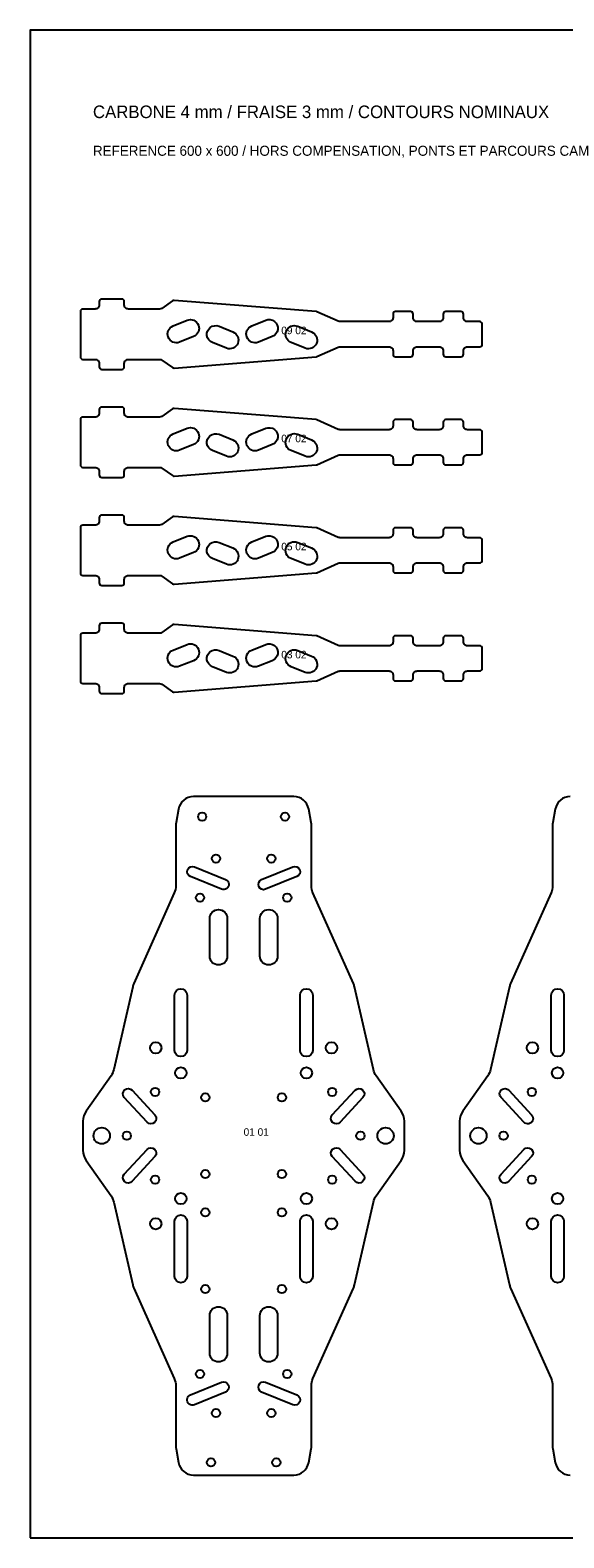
# Model space of a CAD drawing. Header units: millimetres. Extents: x 0 to 600, y 0 to 600.
# Tile 1 of 2: x 0 to 213, y 0 to 600. Entities that reach past the tile are written whole.
import ezdxf

# ---------------------------------------------------------------- set-up
doc = ezdxf.new("R2010")
doc.units = ezdxf.units.MM
for name, color, linetype in [('ANNOTATIONS_NE_PAS_USINER', 3, 'Continuous'), ('DECOUPE', 7, 'Continuous'), ('PLAQUE_REFERENCE', 8, 'Continuous')]:
    doc.layers.add(name, color=color, linetype=linetype)

msp = doc.modelspace()

# ---------------------------------------------------------------- linework, layer by layer
at = {"layer": 'DECOUPE'}
for points in [[(20, 488), (20, 470, 0.414214), (21, 469), (25.9, 469, -0.414214), (27.5, 467.4), (27.5, 466, 0.414214), (28.5, 465), (36.5, 465, 0.414214), (37.5, 466), (37.5, 467.4, -0.414214), (39.1, 469), (51.5, 469, -0.153879), (52.41, 468.71), (56.71, 465.71, 0.174105), (57.36, 465.53), (113.83, 469.99, 0.085064), (114.16, 470.07), (122.69, 473.86, -0.104939), (123.34, 474), (142.9, 474, -0.414214), (144.5, 472.4), (144.5, 471, 0.414214), (145.5, 470), (151.5, 470, 0.414214), (152.5, 471), (152.5, 472.4, -0.414214), (154.1, 474), (162.9, 474, -0.414214), (164.5, 472.4), (164.5, 471, 0.414214), (165.5, 470), (171.5, 470, 0.414214), (172.5, 471), (172.5, 472.4, -0.414214), (174.1, 474), (179, 474, 0.414214), (180, 475), (180, 483, 0.414214), (179, 484), (174.1, 484, -0.414214), (172.5, 485.6), (172.5, 487, 0.414214), (171.5, 488), (165.5, 488, 0.414214), (164.5, 487), (164.5, 485.6, -0.414214), (162.9, 484), (154.1, 484, -0.414214), (152.5, 485.6), (152.5, 487, 0.414214), (151.5, 488), (145.5, 488, 0.414214), (144.5, 487), (144.5, 485.6, -0.414214), (142.9, 484), (123.34, 484, -0.104939), (122.69, 484.14), (114.16, 487.93, 0.085064), (113.83, 488.01), (57.36, 492.47, 0.174105), (56.71, 492.29), (52.41, 489.29, -0.153879), (51.5, 489), (39.1, 489, -0.414214), (37.5, 490.6), (37.5, 492, 0.414214), (36.5, 493), (28.5, 493, 0.414214), (27.5, 492), (27.5, 490.6, -0.414214), (25.9, 489), (21, 489, 0.414214)], [(65.09, 478.08), (59.53, 475.83, -1), (56.91, 482.32), (62.47, 484.57, -1)], [(78.14, 473.43), (72.57, 475.68, -1), (75.2, 482.17), (80.76, 479.92, -1)], [(96.43, 478.08), (90.86, 475.83, -1), (88.24, 482.32), (93.8, 484.57, -1)], [(109.47, 473.43), (103.91, 475.68, -1), (106.53, 482.17), (112.09, 479.92, -1)], [(20, 445), (20, 427, 0.414214), (21, 426), (25.9, 426, -0.414214), (27.5, 424.4), (27.5, 423, 0.414214), (28.5, 422), (36.5, 422, 0.414214), (37.5, 423), (37.5, 424.4, -0.414214), (39.1, 426), (51.5, 426, -0.153879), (52.41, 425.71), (56.71, 422.71, 0.174105), (57.36, 422.53), (113.83, 426.99, 0.085064), (114.16, 427.07), (122.69, 430.86, -0.104939), (123.34, 431), (142.9, 431, -0.414214), (144.5, 429.4), (144.5, 428, 0.414214), (145.5, 427), (151.5, 427, 0.414214), (152.5, 428), (152.5, 429.4, -0.414214), (154.1, 431), (162.9, 431, -0.414214), (164.5, 429.4), (164.5, 428, 0.414214), (165.5, 427), (171.5, 427, 0.414214), (172.5, 428), (172.5, 429.4, -0.414214), (174.1, 431), (179, 431, 0.414214), (180, 432), (180, 440, 0.414214), (179, 441), (174.1, 441, -0.414214), (172.5, 442.6), (172.5, 444, 0.414214), (171.5, 445), (165.5, 445, 0.414214), (164.5, 444), (164.5, 442.6, -0.414214), (162.9, 441), (154.1, 441, -0.414214), (152.5, 442.6), (152.5, 444, 0.414214), (151.5, 445), (145.5, 445, 0.414214), (144.5, 444), (144.5, 442.6, -0.414214), (142.9, 441), (123.34, 441, -0.104939), (122.69, 441.14), (114.16, 444.93, 0.085064), (113.83, 445.01), (57.36, 449.47, 0.174105), (56.71, 449.29), (52.41, 446.29, -0.153879), (51.5, 446), (39.1, 446, -0.414214), (37.5, 447.6), (37.5, 449, 0.414214), (36.5, 450), (28.5, 450, 0.414214), (27.5, 449), (27.5, 447.6, -0.414214), (25.9, 446), (21, 446, 0.414214)], [(65.09, 435.08), (59.53, 432.83, -1), (56.91, 439.32), (62.47, 441.57, -1)], [(78.14, 430.43), (72.57, 432.68, -1), (75.2, 439.17), (80.76, 436.92, -1)], [(96.43, 435.08), (90.86, 432.83, -1), (88.24, 439.32), (93.8, 441.57, -1)], [(109.47, 430.43), (103.91, 432.68, -1), (106.53, 439.17), (112.09, 436.92, -1)], [(20, 402), (20, 384, 0.414214), (21, 383), (25.9, 383, -0.414214), (27.5, 381.4), (27.5, 380, 0.414214), (28.5, 379), (36.5, 379, 0.414214), (37.5, 380), (37.5, 381.4, -0.414214), (39.1, 383), (51.5, 383, -0.153879), (52.41, 382.71), (56.71, 379.71, 0.174105), (57.36, 379.53), (113.83, 383.99, 0.085064), (114.16, 384.07), (122.69, 387.86, -0.104939), (123.34, 388), (142.9, 388, -0.414214), (144.5, 386.4), (144.5, 385, 0.414214), (145.5, 384), (151.5, 384, 0.414214), (152.5, 385), (152.5, 386.4, -0.414214), (154.1, 388), (162.9, 388, -0.414214), (164.5, 386.4), (164.5, 385, 0.414214), (165.5, 384), (171.5, 384, 0.414214), (172.5, 385), (172.5, 386.4, -0.414214), (174.1, 388), (179, 388, 0.414214), (180, 389), (180, 397, 0.414214), (179, 398), (174.1, 398, -0.414214), (172.5, 399.6), (172.5, 401, 0.414214), (171.5, 402), (165.5, 402, 0.414214), (164.5, 401), (164.5, 399.6, -0.414214), (162.9, 398), (154.1, 398, -0.414214), (152.5, 399.6), (152.5, 401, 0.414214), (151.5, 402), (145.5, 402, 0.414214), (144.5, 401), (144.5, 399.6, -0.414214), (142.9, 398), (123.34, 398, -0.104939), (122.69, 398.14), (114.16, 401.93, 0.085064), (113.83, 402.01), (57.36, 406.47, 0.174105), (56.71, 406.29), (52.41, 403.29, -0.153879), (51.5, 403), (39.1, 403, -0.414214), (37.5, 404.6), (37.5, 406, 0.414214), (36.5, 407), (28.5, 407, 0.414214), (27.5, 406), (27.5, 404.6, -0.414214), (25.9, 403), (21, 403, 0.414214)], [(65.09, 392.08), (59.53, 389.83, -1), (56.91, 396.32), (62.47, 398.57, -1)], [(78.14, 387.43), (72.57, 389.68, -1), (75.2, 396.17), (80.76, 393.92, -1)], [(96.43, 392.08), (90.86, 389.83, -1), (88.24, 396.32), (93.8, 398.57, -1)], [(109.47, 387.43), (103.91, 389.68, -1), (106.53, 396.17), (112.09, 393.92, -1)], [(20, 359), (20, 341, 0.414214), (21, 340), (25.9, 340, -0.414214), (27.5, 338.4), (27.5, 337, 0.414214), (28.5, 336), (36.5, 336, 0.414214), (37.5, 337), (37.5, 338.4, -0.414214), (39.1, 340), (51.5, 340, -0.153879), (52.41, 339.71), (56.71, 336.71, 0.174105), (57.36, 336.53), (113.83, 340.99, 0.085064), (114.16, 341.07), (122.69, 344.86, -0.104939), (123.34, 345), (142.9, 345, -0.414214), (144.5, 343.4), (144.5, 342, 0.414214), (145.5, 341), (151.5, 341, 0.414214), (152.5, 342), (152.5, 343.4, -0.414214), (154.1, 345), (162.9, 345, -0.414214), (164.5, 343.4), (164.5, 342, 0.414214), (165.5, 341), (171.5, 341, 0.414214), (172.5, 342), (172.5, 343.4, -0.414214), (174.1, 345), (179, 345, 0.414214), (180, 346), (180, 354, 0.414214), (179, 355), (174.1, 355, -0.414214), (172.5, 356.6), (172.5, 358, 0.414214), (171.5, 359), (165.5, 359, 0.414214), (164.5, 358), (164.5, 356.6, -0.414214), (162.9, 355), (154.1, 355, -0.414214), (152.5, 356.6), (152.5, 358, 0.414214), (151.5, 359), (145.5, 359, 0.414214), (144.5, 358), (144.5, 356.6, -0.414214), (142.9, 355), (123.34, 355, -0.104939), (122.69, 355.14), (114.16, 358.93, 0.085064), (113.83, 359.01), (57.36, 363.47, 0.174105), (56.71, 363.29), (52.41, 360.29, -0.153879), (51.5, 360), (39.1, 360, -0.414214), (37.5, 361.6), (37.5, 363, 0.414214), (36.5, 364), (28.5, 364, 0.414214), (27.5, 363), (27.5, 361.6, -0.414214), (25.9, 360), (21, 360, 0.414214)], [(65.09, 349.08), (59.53, 346.83, -1), (56.91, 353.32), (62.47, 355.57, -1)], [(96.43, 349.08), (90.86, 346.83, -1), (88.24, 353.32), (93.8, 355.57, -1)], [(78.14, 344.43), (72.57, 346.68, -1), (75.2, 353.17), (80.76, 350.92, -1)], [(109.47, 344.43), (103.91, 346.68, -1), (106.53, 353.17), (112.09, 350.92, -1)], [(58.11, 35.38), (59.1, 29.95, 0.362465), (65.03, 25), (104.97, 25, 0.362465), (110.9, 29.95), (111.89, 35.38, 0.044994), (112, 36.63), (112, 60.51, -0.105555), (112.61, 63.36), (128.72, 99.37, 0.049027), (129.15, 100.67), (136.69, 133.65, -0.097798), (137.8, 136.13), (147.72, 150.18, 0.154887), (149, 154.22), (149, 165.78, 0.154887), (147.72, 169.82), (137.8, 183.87, -0.097798), (136.69, 186.35), (129.15, 219.33, 0.049027), (128.72, 220.63), (112.61, 256.64, -0.105555), (112, 259.49), (112, 283.37, 0.044994), (111.89, 284.62), (110.9, 290.05, 0.362465), (104.97, 295), (65.03, 295, 0.362465), (59.1, 290.05), (58.11, 284.62, 0.044994), (58, 283.37), (58, 259.49, -0.105555), (57.39, 256.64), (41.28, 220.63, 0.049027), (40.85, 219.33), (33.31, 186.35, -0.097798), (32.2, 183.87), (22.28, 169.82, 0.154887), (21, 165.78), (21, 154.22, 0.154887), (22.28, 150.18), (32.2, 136.13, -0.097798), (33.31, 133.65), (40.85, 100.67, 0.049027), (41.28, 99.37), (57.39, 63.36, -0.105555), (58, 60.51), (58, 36.63, 0.044994)], [(65.41, 267.04), (77.82, 261.97, -1), (76.23, 258.09), (63.82, 263.15, -1)], [(106.18, 263.15), (93.77, 258.09, -1), (92.18, 261.97), (104.59, 267.04, -1)], [(78.5, 246.5), (78.5, 231.5, -1), (71.5, 231.5), (71.5, 246.5, -1)], [(98.5, 246.5), (98.5, 231.5, -1), (91.5, 231.5), (91.5, 246.5, -1)], [(62.5, 216), (62.5, 194, -1), (57.5, 194), (57.5, 216, -1)], [(112.5, 216), (112.5, 194, -1), (107.5, 194), (107.5, 216, -1)], [(212.5, 216), (212.5, 194, -1), (207.5, 194), (207.5, 216, -1)], [(40.57, 178.12), (49.68, 168.29, -1), (46.6, 165.43), (37.49, 175.27, -1)], [(132.51, 175.27), (123.4, 165.43, -1), (120.32, 168.29), (129.43, 178.12, -1)], [(190.57, 178.12), (199.68, 168.29, -1), (196.6, 165.43), (187.49, 175.27, -1)], [(37.49, 144.73), (46.6, 154.57, -1), (49.68, 151.71), (40.57, 141.88, -1)], [(129.43, 141.88), (120.32, 151.71, -1), (123.4, 154.57), (132.51, 144.73, -1)], [(187.49, 144.73), (196.6, 154.57, -1), (199.68, 151.71), (190.57, 141.88, -1)], [(62.5, 126), (62.5, 104, -1), (57.5, 104), (57.5, 126, -1)], [(112.5, 126), (112.5, 104, -1), (107.5, 104), (107.5, 126, -1)], [(212.5, 126), (212.5, 104, -1), (207.5, 104), (207.5, 126, -1)], [(78.5, 88.5), (78.5, 73.5, -1), (71.5, 73.5), (71.5, 88.5, -1)], [(98.5, 88.5), (98.5, 73.5, -1), (91.5, 73.5), (91.5, 88.5, -1)], [(63.82, 56.85), (76.23, 61.91, -1), (77.82, 58.03), (65.41, 52.96, -1)], [(104.59, 52.96), (92.18, 58.03, -1), (93.77, 61.91), (106.18, 56.85, -1)]]:
    msp.add_lwpolyline(points, format="xyb", close=True, dxfattribs=at)
msp.add_lwpolyline([(215.03, 295, 0.362465), (209.1, 290.05), (208.11, 284.62, 0.044994), (208, 283.37), (208, 259.49, -0.105555), (207.39, 256.64), (191.28, 220.63, 0.049027), (190.85, 219.33), (183.31, 186.35, -0.097798), (182.2, 183.87), (172.28, 169.82, 0.154887), (171, 165.78), (171, 154.22, 0.154887), (172.28, 150.18), (182.2, 136.13, -0.097798), (183.31, 133.65), (190.85, 100.67, 0.049027), (191.28, 99.37), (207.39, 63.36, -0.105555), (208, 60.51), (208, 36.63, 0.044994), (208.11, 35.38), (209.1, 29.95, 0.362465), (215.03, 25)], format="xyb", dxfattribs=at)
for centre, radius in [((68.5, 287), 1.65), ((101.5, 287), 1.65), ((73.99, 270.34), 1.65), ((96.01, 270.34), 1.65), ((67.65, 254.78), 1.65), ((102.35, 254.78), 1.65), ((50, 195), 2.25), ((120, 195), 2.25), ((200, 195), 2.25), ((60, 185), 2.25), ((110, 185), 2.25), ((210, 185), 2.25), ((49.75, 177.48), 1.65), ((69.75, 175.25), 1.65), ((100.25, 175.25), 1.65), ((120.25, 177.48), 1.65), ((199.75, 177.48), 1.65), ((28.5, 160), 3.25), ((141.5, 160), 3.25), ((178.5, 160), 3.25), ((38.5, 160), 1.65), ((131.5, 160), 1.65), ((188.5, 160), 1.65), ((49.75, 142.52), 1.65), ((69.75, 144.75), 1.65), ((100.25, 144.75), 1.65), ((120.25, 142.52), 1.65), ((199.75, 142.52), 1.65), ((60, 135), 2.25), ((110, 135), 2.25), ((210, 135), 2.25), ((50, 125), 2.25), ((69.75, 129.5), 1.65), ((100.25, 129.5), 1.65), ((120, 125), 2.25), ((200, 125), 2.25), ((69.75, 99), 1.65), ((100.25, 99), 1.65), ((67.65, 65.22), 1.65), ((102.35, 65.22), 1.65), ((73.99, 49.66), 1.65), ((96.01, 49.66), 1.65), ((72, 30), 1.65), ((98, 30), 1.65)]:
    msp.add_circle(centre, radius, dxfattribs=at)
at = {"layer": 'PLAQUE_REFERENCE'}
msp.add_lwpolyline([(0, 0), (600, 0), (600, 600), (0, 600)], close=True, dxfattribs=at)

# ---------------------------------------------------------------- texts
at = {"layer": 'ANNOTATIONS_NE_PAS_USINER'}
for s, height, p in [('CARBONE 4 mm / FRAISE 3 mm / CONTOURS NOMINAUX', 5, (25, 565)), ('REFERENCE 600 x 600 / HORS COMPENSATION, PONTS ET PARCOURS CAM', 4, (25, 550)), ('09 02', 3, (100, 479)), ('07 02', 3, (100, 436)), ('05 02', 3, (100, 393)), ('03 02', 3, (100, 350)), ('01 01', 3, (85, 160))]:
    msp.add_text(s, height=height, dxfattribs=at).set_placement(p)

doc.saveas('drawing.dxf')
